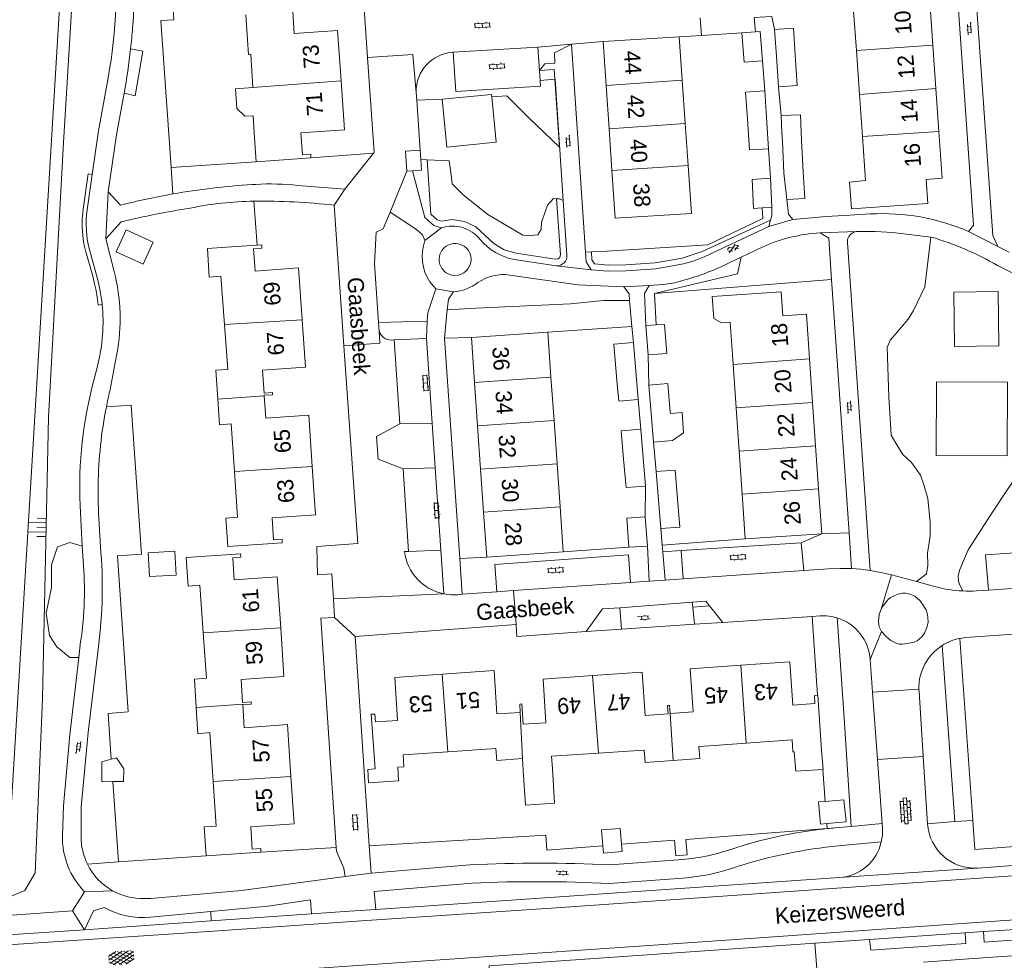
# Model space of a CAD drawing. Extents: x 99476 to 102828, y 406437 to 407931.
# Tile 20 of 162: x 99615 to 99737, y 406785 to 406902. Entities that reach past the tile are written whole.
import ezdxf

# ---------------------------------------------------------------- set-up
doc = ezdxf.new("R2010")
doc.units = 0
doc.header["$MEASUREMENT"] = 0
doc.linetypes.add('DGN Style 2', pattern=[60.553652, 36.332191, -24.221461])
for name, color, linetype, lineweight in [('BG_bijgebouw', 253, 'Continuous', 0), ('BG_dakoverstek', 253, 'Continuous', 13), ('BG_dakoverstek bijgebouw', 253, 'Continuous', 0), ('BG_gesloten verharding', 253, 'Continuous', 0), ('BG_heg haag', 253, 'Continuous', 0), ('BG_hek', 253, 'Continuous', 0), ('BG_hoofdgebouw', 253, 'Continuous', 13), ('BG_huisnummer', 253, 'Continuous', 0), ('BG_insteek sloot', 253, 'Continuous', 0), ('BG_kant onverhard', 253, 'DGN Style 2', 0), ('BG_kant sloot', 253, 'Continuous', 0), ('BG_kant verharding', 253, 'Continuous', 0), ('BG_open verharding', 253, 'Continuous', 0), ('BG_schutting', 253, 'Continuous', 0), ('BG_straatnaam', 253, 'Continuous', 0), ('BG_taludsymbool', 253, 'Continuous', 0), ('BG_tussenmuur', 253, 'Continuous', 0), ('BG_vlakafsluiter', 253, 'Continuous', 0)]:
    doc.layers.add(name, color=color, linetype=linetype, lineweight=lineweight)
doc.styles.add('Style-WORKING', font='WORKING.shx')

# ---------------------------------------------------------------- blocks, each defined once
blk = doc.blocks.new('S02OV2')
at = {"layer": 'BG_open verharding', "linetype": 'Continuous', "lineweight": 0}
for p, q in [((0.052866, 0.482148), (0.183301, 0.482148)), ((0.183301, -1.01785), (0.183301, 0.982147)), ((0.183301, 0.895191), (0.705039, 0.895191)), ((0.705039, -1.01785), (0.705039, 0.982147)), ((0.705039, 0.43867), (0.835473, 0.43867)), ((0.052866, -0.517416), (0.183301, -0.517416)), ((0.183301, -0.017851), (0.705039, -0.017851)), ((0.183301, -0.930894), (0.705039, -0.930894)), ((0.705039, -0.473938), (0.835473, -0.473938))]:
    blk.add_line(p, q, dxfattribs=at)
blk = doc.blocks.new('S02OV6')
at = {"layer": 'BG_open verharding', "linetype": 'Continuous', "lineweight": 0}
for p, q in [((0, 0.20784), (1.371449, 0.20784)), ((0.085505, 0.20784), (0.085505, 0.268177)), ((0.485, -0.192), (0.486, 0.207)), ((0.885505, 0.20784), (0.885505, 0.31106)), ((1.285, -0.193), (1.285, 0.207)), ((0.268333, -0.19216), (1.549656, -0.19216)), ((0.885505, -0.32925), (0.885505, -0.19216))]:
    blk.add_line(p, q, dxfattribs=at)
blk = doc.blocks.new('S04')
at = {"layer": 'BG_taludsymbool', "linetype": 'Continuous', "lineweight": 0}
for p, q in [((-0.5, 0), (-0.5, -0.5)), ((-0.25, 0), (-0.25, -1)), ((0, 0), (0, -0.5)), ((0.25, 0), (0.25, -1)), ((0.5, 0), (0.5, -0.5))]:
    blk.add_line(p, q, dxfattribs=at)
blk = doc.blocks.new('S01GV4')
at = {"layer": 'BG_gesloten verharding', "linetype": 'Continuous', "lineweight": 0}
for p, q in [((0, 0.278304), (0.9421, 0.823239)), ((0, -0.181671), (1.741927, 0.823239)), ((0, 0.098949), (1.593645, -0.823239)), ((0.117, -0.579), (1.53, 0.238)), ((0.163, 0.466), (2.296, -0.767)), ((0.531, -0.801), (3.134, 0.701)), ((0.567, 0.694), (2.709, -0.545)), ((1.118159, 0.823239), (3.097745, -0.32208)), ((1.293565, -0.823239), (3.161206, 0.256049)), ((1.529745, 0.23842), (2.542019, 0.823239)), ((1.91699, 0.823239), (3.161206, 0.104286)), ((2.715943, 0.823239), (3.161206, 0.565645)), ((0, -0.363991), (0.793486, -0.823239)), ((2.092105, -0.823239), (3.161206, -0.205903))]:
    blk.add_line(p, q, dxfattribs=at)
blk = doc.blocks.new('S02OV4')
at = {"layer": 'BG_open verharding', "linetype": 'Continuous', "lineweight": 0}
for p, q in [((0, -0.200092), (0, 0.200092)), ((0, 0.2), (3.201, 0.2)), ((0.214, 0.6), (2.9, 0.6)), ((0.4, 0.199), (0.4, 0.6)), ((0.8, 0.6), (0.8, 0.7)), ((0.8, -0.2), (0.8, 0.2)), ((1.2, 0.2), (1.2, 0.6)), ((1.6, 0.6), (1.6, 0.7)), ((1.6, -0.2), (1.6, 0.2)), ((2, 0.199), (2, 0.6)), ((2.4, 0.6), (2.4, 0.7)), ((2.4, -0.2), (2.4, 0.2)), ((2.8, 0.2), (2.8, 0.6)), ((3.2, -0.199908), (3.2, 0.200092)), ((0, -0.2), (3.2, -0.199)), ((0.31, -0.6), (2.9, -0.6)), ((0.4, -0.6), (0.399, -0.2)), ((0.8, -0.7), (0.8, -0.6)), ((1.2, -0.6), (1.2, -0.2)), ((1.6, -0.7), (1.6, -0.6)), ((2, -0.6), (1.999, -0.2)), ((2.4, -0.7), (2.4, -0.6)), ((2.8, -0.6), (2.8, -0.2))]:
    blk.add_line(p, q, dxfattribs=at)
blk = doc.blocks.new('S01GV2')
at = {"layer": 'BG_gesloten verharding', "linetype": 'Continuous', "lineweight": 0}
for p, q in [((-0.011625, -0.500414), (0.648313, 0.582897)), ((0.006945, 0.298967), (0.268018, 0.727007)), ((0.618374, -0.705844), (0.009489, 0.408468)), ((0.63697, 0.094645), (0.291267, 0.726467)), ((0.172792, -0.724773), (-0.009122, -0.392669)), ((0.31767, -0.728139), (0.629741, -0.216538))]:
    blk.add_line(p, q, dxfattribs=at)

msp = doc.modelspace()

# ---------------------------------------------------------------- linework, layer by layer
at = {"layer": 'BG_bijgebouw', "linetype": 'Continuous', "lineweight": 0}
for p, q in [((99709.049, 406896.971), (99708.83, 406900.3)), ((99704.74, 406899.9), (99706.454, 406900.012)), ((99709.3, 406893.16), (99709.049, 406896.971)), ((99707.815, 406889.35), (99707.608, 406892.664)), ((99708.059, 406885.458), (99707.815, 406889.35)), ((99709.658, 406889.583), (99709.75, 406887.49)), ((99709.75, 406887.49), (99709.8, 406886.353)), ((99712.198, 406886.51), (99712.15, 406887.59)), ((99709.8, 406886.353), (99709.97, 406882.49)), ((99712.37, 406882.6), (99712.198, 406886.51)), ((99708.32, 406881.82), (99708.49, 406878.21)), ((99708.49, 406878.21), (99707.293, 406878.126)), ((99692.8, 406863.48), (99694.1, 406863.563)), ((99693.09, 406859.85), (99692.8, 406863.48)), ((99691.581, 406857.808), (99691.28, 406861.37)), ((99689.148, 406857.637), (99689.27, 406856.19)), ((99691.878, 406854.285), (99691.581, 406857.808)), ((99693.201, 406856.07), (99695.57, 406856.265)), ((99693.201, 406856.07), (99693.493, 406852.53)), ((99695.864, 406852.695), (99695.57, 406856.265)), ((99693.493, 406852.53), (99693.784, 406848.994)), ((99695.875, 406852.557), (99695.864, 406852.695)), ((99689.758, 406850.412), (99692.187, 406850.618)), ((99690.057, 406846.879), (99689.758, 406850.412)), ((99692.187, 406850.618), (99692.489, 406847.047)), ((99693.784, 406848.994), (99696.152, 406849.189)), ((99692.489, 406847.047), (99692.787, 406843.533)), ((99694.087, 406845.316), (99696.455, 406845.51)), ((99694.087, 406845.316), (99694.378, 406841.776)), ((99696.749, 406841.941), (99696.455, 406845.51)), ((99694.378, 406841.776), (99694.67, 406838.23)), ((99693.01, 406836.06), (99692.75, 406839.68)), ((99690.7, 406835.92), (99693.01, 406836.06)), ((99715.122, 406804.32), (99717.422, 406804.498)), ((99687.483, 406798.805), (99687.317, 406800.772))]:
    msp.add_line(p, q, dxfattribs=at)
at = {"layer": 'BG_bijgebouw', "linetype": 'Continuous', "lineweight": 0, "flags": 128}
for points in [[(99706.454, 406900.012), (99707.04, 406900.05), (99707.33, 406896.4)], [(99708.83, 406900.3), (99711.18, 406900.47), (99711.395, 406897.137)], [(99707.33, 406896.4), (99705.03, 406896.25), (99704.74, 406899.9)], [(99711.395, 406897.137), (99711.64, 406893.33), (99709.3, 406893.16)], [(99707.608, 406892.664), (99705.2, 406892.484), (99705.445, 406889.178)], [(99705.445, 406889.178), (99705.731, 406885.328), (99708.059, 406885.458)], [(99712.15, 406887.59), (99712.057, 406889.693), (99709.658, 406889.583)], [(99707.293, 406878.126), (99706.2, 406878.05), (99706.03, 406881.66), (99708.32, 406881.82)], [(99694.1, 406863.563), (99695.16, 406863.63), (99695.45, 406860), (99693.09, 406859.85)], [(99691.28, 406861.37), (99688.85, 406861.17), (99689.148, 406857.637)], [(99691.878, 406854.285), (99689.448, 406854.085), (99689.27, 406856.19)], [(99692.787, 406843.533), (99690.358, 406843.328), (99690.057, 406846.879)], [(99694.67, 406838.23), (99697.04, 406838.42), (99696.749, 406841.941)], [(99692.75, 406839.68), (99690.44, 406839.54), (99690.7, 406835.92)], [(99715.317, 406801.576), (99714.541, 406801.505), (99714.31, 406804.257), (99715.122, 406804.32)], [(99717.422, 406804.498), (99717.734, 406801.796), (99715.317, 406801.576)], [(99687.317, 406800.772), (99689.638, 406800.946), (99689.796, 406798.983)], [(99689.796, 406798.983), (99689.868, 406798.08), (99687.56, 406797.898), (99687.483, 406798.805)]]:
    msp.add_lwpolyline(points, dxfattribs=at)
at = {"layer": 'BG_dakoverstek', "linetype": 'Continuous', "lineweight": 13}
msp.add_line((99638.29, 406873.08), (99640.683, 406873.235), dxfattribs=at)
at = {"layer": 'BG_dakoverstek', "linetype": 'Continuous', "lineweight": 13, "flags": 128}
for points in [[(99643.302, 406899.014), (99643.426, 406897.206), (99643.676, 406897.223), (99643.96, 406893.087)], [(99643.96, 406893.087), (99641.789, 406892.938), (99641.957, 406890.493), (99642.96, 406889.504), (99643.975, 406889.574), (99644.121, 406887.454)], [(99677.58, 406808.15), (99677.841, 406803.85), (99681.472, 406804.079), (99681.2, 406808.37)]]:
    msp.add_lwpolyline(points, dxfattribs=at)
at = {"layer": 'BG_dakoverstek bijgebouw', "linetype": 'Continuous', "lineweight": 0}
msp.add_line((99710.345, 406879.161), (99709.97, 406882.49), dxfattribs=at)
at = {"layer": 'BG_dakoverstek bijgebouw', "linetype": 'Continuous', "lineweight": 0, "flags": 128}
for points in [[(99712.37, 406882.6), (99712.582, 406879.298), (99710.345, 406879.161)], [(99626.963, 406872.65), (99628.208, 406875.378), (99631.549, 406873.855), (99630.304, 406871.127), (99626.963, 406872.65)], [(99696.152, 406849.189), (99697.522, 406850.131), (99697.338, 406852.674), (99695.875, 406852.557)], [(99630.925, 406835.243), (99631.093, 406832.278), (99634.401, 406832.466), (99634.232, 406835.431), (99630.925, 406835.243)], [(99626.531, 406806.78), (99625.175, 406806.763), (99625.177, 406809.219), (99626.337, 406809.562)], [(99626.337, 406809.562), (99626.977, 406809.751), (99627.891, 406808.363)], [(99627.891, 406808.363), (99627.858, 406806.796), (99626.531, 406806.78)]]:
    msp.add_lwpolyline(points, dxfattribs=at)
at = {"layer": 'BG_heg haag', "linetype": 'Continuous', "lineweight": 0}
for p, q in [((99625.95, 406880.11), (99627.469, 406878.442)), ((99644.085, 406878.94), (99644.484, 406873.483)), ((99627.59, 406876.38), (99625.65, 406874.28)), ((99625.65, 406874.28), (99626.707, 406870.189)), ((99627.036, 406859.952), (99626.15, 406855.31)), ((99731.88, 406824.588), (99733.477, 406801.933)), ((99658.65, 406795.38), (99670.93, 406796.41)), ((99732.978, 406784.727), (99727.355, 406784.318))]:
    msp.add_line(p, q, dxfattribs=at)
at = {"layer": 'BG_heg haag', "linetype": 'Continuous', "lineweight": 0, "flags": 128}
for points in [[(99627.931, 406892.383), (99626.97, 406887.18), (99625.95, 406880.11)], [(99718.171, 406877.204), (99715.24, 406877.025), (99711.12, 406876.68)], [(99625, 406836), (99624.75, 406840.175), (99624.696, 406841.938), (99624.698, 406843.702)], [(99624.75, 406823.583), (99623.46, 406812.9), (99622.61, 406803.64), (99622.59, 406799.924)], [(99733.477, 406801.933), (99733.73, 406798.35), (99748.657, 406799.464)], [(99630.402, 406792.224), (99631.26, 406792.24), (99642.52, 406793.23), (99655.41, 406794.96)]]:
    msp.add_lwpolyline(points, dxfattribs=at)
at = {"layer": 'BG_heg haag', "linetype": 'Continuous', "lineweight": 0, "extrusion": (0, 0, -1)}
for centre, radius, start, end in [((-99554.076736, 406906.115369), 75.122774, 175.328939, 184.249337), ((-99649.094841, 406794.006717), 87.160386, 80.022962, 86.559385), ((-99649.084719, 406794.031955), 87.133776, 75.636365, 80.026642), ((-99604.031537, 406864.336462), 23.418558, 165.527797, 190.790689), ((-99567.164698, 406830.953421), 58.055061, 175.01313, 187.293709), ((-99679.847033, 406623.754861), 172.885252, 87.0435, 92.825072)]:
    msp.add_arc(centre, radius, start, end, dxfattribs=at)
at = {"layer": 'BG_heg haag', "linetype": 'Continuous', "lineweight": 0}
for centre, radius, start, end in [((99652.874325, 406771.443674), 107.939472, 98.915564, 103.547146), ((99644.496949, 406838.109588), 40.83249, 90.578053, 101.801242), ((99630.247391, 406799.888446), 7.657474, 179.733974, 206.171874), ((99630.251926, 406799.88412), 7.659637, 206.12787, 240.644801), ((99630.257359, 406799.890482), 7.667846, 240.632717, 271.080851)]:
    msp.add_arc(centre, radius, start, end, dxfattribs=at)
at = {"layer": 'BG_hek', "linetype": 'Continuous', "lineweight": 0}
for p, q in [((99694.1, 406863.563), (99693.898, 406867.479)), ((99671.72, 406865.646), (99668.129, 406865.442)), ((99717.488, 406814.681), (99716.649, 406826.642))]:
    msp.add_line(p, q, dxfattribs=at)
at = {"layer": 'BG_hek', "linetype": 'Continuous', "lineweight": 0, "flags": 128}
msp.add_lwpolyline([(99693.898, 406867.479), (99704.21, 406869.926), (99704.685, 406871.987)], dxfattribs=at)
at = {"layer": 'BG_hoofdgebouw', "linetype": 'Continuous', "lineweight": 13}
for p, q in [((99719.008, 406897.677), (99718.66, 406902.59)), ((99643.089, 406902.117), (99643.302, 406899.014)), ((99696.98, 406899.39), (99687.5, 406898.79)), ((99697.347, 406894.014), (99696.98, 406899.39)), ((99687.5, 406898.79), (99687.874, 406893.35)), ((99719.393, 406892.232), (99719.008, 406897.677)), ((99728.502, 406898.35), (99728.884, 406892.942)), ((99697.716, 406888.616), (99697.347, 406894.014)), ((99687.874, 406893.35), (99688.247, 406887.928)), ((99728.884, 406892.942), (99729.259, 406887.624)), ((99719.764, 406887.004), (99719.393, 406892.232)), ((99688.247, 406887.928), (99688.602, 406882.758)), ((99698.073, 406883.392), (99697.716, 406888.616)), ((99644.121, 406887.454), (99644.38, 406883.852)), ((99720.153, 406881.503), (99719.764, 406887.004)), ((99644.38, 406883.852), (99651.176, 406884.318)), ((99644.484, 406873.483), (99640.683, 406873.235)), ((99712.78, 406864.9), (99709.848, 406864.697)), ((99712.78, 406864.9), (99713.172, 406859.327)), ((99703.62, 406859.25), (99703.293, 406863.912)), ((99680.63, 406862.65), (99671.132, 406861.98)), ((99681.023, 406857.064), (99680.63, 406862.65)), ((99671.132, 406861.98), (99671.52, 406856.4)), ((99703.662, 406858.66), (99703.62, 406859.25)), ((99704.045, 406853.268), (99703.662, 406858.66)), ((99713.172, 406859.327), (99713.551, 406853.936)), ((99671.52, 406856.4), (99671.897, 406851.019)), ((99681.401, 406851.685), (99681.023, 406857.064)), ((99713.551, 406853.936), (99713.93, 406848.544)), ((99704.428, 406847.875), (99704.045, 406853.268)), ((99681.78, 406846.305), (99681.401, 406851.685)), ((99671.897, 406851.019), (99672.273, 406845.64)), ((99704.81, 406842.503), (99704.428, 406847.875)), ((99713.93, 406848.544), (99714.308, 406843.172)), ((99682.158, 406840.925), (99681.78, 406846.305)), ((99672.273, 406845.64), (99672.65, 406840.26)), ((99704.85, 406841.94), (99704.81, 406842.503)), ((99714.308, 406843.172), (99714.7, 406837.59)), ((99705.19, 406836.95), (99704.85, 406841.94)), ((99672.65, 406840.26), (99673.04, 406834.68)), ((99682.55, 406835.35), (99682.158, 406840.925)), ((99714.7, 406837.59), (99705.19, 406836.95)), ((99673.04, 406834.68), (99682.55, 406835.35)), ((99705.303, 406811.556), (99701.311, 406811.273)), ((99677.58, 406808.15), (99677.48, 406809.65)), ((99690.626, 406810.546), (99686.941, 406810.315)), ((99696.224, 406809.422), (99692.72, 406809.17)), ((99699.53, 406809.66), (99696.224, 406809.422)), ((99638.16, 406797.55), (99644.95, 406798.01))]:
    msp.add_line(p, q, dxfattribs=at)
at = {"layer": 'BG_hoofdgebouw', "linetype": 'Continuous', "lineweight": 13, "flags": 128}
for points in [[(99725.74, 406903.64), (99728.12, 406903.77), (99728.502, 406898.35)], [(99654.919, 406893.924), (99654.491, 406900.17), (99649.103, 406899.8), (99648.917, 406902.515)], [(99651.176, 406884.318), (99651.144, 406884.786), (99650.119, 406884.716), (99649.932, 406887.434), (99655.339, 406887.805), (99654.919, 406893.924)], [(99729.259, 406887.624), (99729.67, 406881.8), (99727.686, 406881.66)], [(99688.602, 406882.758), (99689.01, 406876.83), (99698.48, 406877.43), (99698.073, 406883.392)], [(99720.153, 406881.503), (99718.157, 406881.3), (99718.399, 406878.008), (99727.887, 406878.674), (99727.686, 406881.66)], [(99650.07, 406864.199), (99649.62, 406870.67), (99644.25, 406870.26), (99644.03, 406873.02), (99645.07, 406873.09), (99645.05, 406873.52), (99644.484, 406873.483)], [(99638.29, 406873.08), (99638.52, 406869.49), (99639.98, 406869.63), (99640.42, 406863.624)], [(99701.073, 406867.107), (99709.642, 406867.694), (99709.848, 406864.697)], [(99701.073, 406867.107), (99701.262, 406864.343), (99702.229, 406863.838), (99703.293, 406863.912)], [(99640.42, 406863.624), (99640.83, 406858.03), (99639.33, 406857.93), (99639.579, 406854.331)], [(99645.356, 406854.729), (99645.35, 406854.82), (99646.39, 406854.89), (99646.37, 406855.15), (99645.34, 406855.08), (99645.14, 406857.92), (99650.48, 406858.29), (99650.07, 406864.199)], [(99651.332, 406845.966), (99650.89, 406852.34), (99645.55, 406851.97), (99645.356, 406854.729)], [(99639.579, 406854.331), (99639.8, 406851.15), (99641.26, 406851.28), (99641.665, 406845.332)], [(99641.665, 406845.332), (99642.05, 406839.67), (99640.58, 406839.55), (99640.83, 406836), (99647.61, 406836.45), (99647.58, 406836.89), (99646.51, 406836.82), (99646.34, 406839.59), (99651.75, 406839.93), (99651.332, 406845.966)], [(99647.414, 406825.895), (99646.99, 406832.22), (99641.63, 406831.86), (99641.44, 406834.61), (99642.47, 406834.68), (99642.43, 406835.11), (99635.64, 406834.64), (99635.89, 406831.08), (99637.37, 406831.21), (99637.784, 406825.29)], [(99642.71, 406816.36), (99643.73, 406816.42), (99643.72, 406816.68), (99642.68, 406816.62), (99642.5, 406819.49), (99647.82, 406819.83), (99647.414, 406825.895)], [(99636.898, 406816.002), (99636.68, 406819.53), (99638.18, 406819.62), (99637.784, 406825.29)], [(99714.188, 406817.539), (99713.78, 406817.5), (99713.85, 406816.48), (99711.12, 406816.29), (99710.71, 406821.66), (99704.619, 406821.241)], [(99677.2, 406815.37), (99674.28, 406815.19), (99673.94, 406820.61), (99667.481, 406820.145)], [(99704.619, 406821.241), (99698.34, 406820.81), (99698.71, 406815.44), (99695.84, 406815.24)], [(99667.481, 406820.145), (99661.59, 406819.72), (99661.95, 406814.37), (99659.19, 406814.2), (99659.11, 406815.17), (99658.68, 406815.16), (99659.14, 406808.36)], [(99686.176, 406819.953), (99680.05, 406819.52), (99680.4, 406814.1), (99677.57, 406813.93), (99677.41, 406816.44), (99677.14, 406816.42), (99677.2, 406815.37)], [(99695.84, 406815.24), (99695.77, 406816.26), (99695.51, 406816.25), (99695.58, 406815.21), (99692.72, 406815.01), (99692.35, 406820.39), (99686.176, 406819.953)], [(99714.66, 406810.7), (99714.2, 406817.54), (99714.188, 406817.539)], [(99636.898, 406816.002), (99637.1, 406812.72), (99638.61, 406812.88), (99639.023, 406806.806)], [(99648.69, 406807.392), (99648.26, 406813.86), (99642.88, 406813.47), (99642.71, 406816.36)], [(99711.277, 406810.471), (99711.12, 406810.46), (99711.02, 406811.96), (99705.303, 406811.556)], [(99677.48, 406809.65), (99674.27, 406809.4), (99674.16, 406810.9), (99668.189, 406810.496)], [(99692.72, 406809.17), (99692.61, 406810.67), (99690.626, 406810.546)], [(99701.311, 406811.273), (99699.43, 406811.14), (99699.53, 406809.66)], [(99714.66, 406810.7), (99714.853, 406808.291), (99714.842, 406808.29)], [(99668.189, 406810.496), (99662.64, 406810.12), (99662.74, 406808.61), (99661.975, 406808.557)], [(99686.941, 406810.315), (99681.1, 406809.95), (99681.2, 406808.37)], [(99714.842, 406808.29), (99711.489, 406808.067), (99711.277, 406810.471)], [(99661.975, 406808.557), (99662.078, 406806.874), (99658.335, 406806.634), (99658.247, 406808.298), (99659.14, 406808.36)], [(99644.95, 406798.01), (99644.92, 406798.44), (99643.87, 406798.37), (99643.68, 406801.14), (99649.08, 406801.52), (99648.69, 406807.392)], [(99639.023, 406806.806), (99639.4, 406801.25), (99637.91, 406801.14), (99638.16, 406797.55)]]:
    msp.add_lwpolyline(points, dxfattribs=at)
at = {"layer": 'BG_insteek sloot', "linetype": 'Continuous', "lineweight": 0, "flags": 128}
msp.add_lwpolyline([(99612.191, 406792.144), (99613.092, 406792.201), (99615.6, 406793.219), (99616.855, 406795.453), (99617.79, 406817.086), (99618.522, 406852.087), (99620.393, 406886.239), (99622.138, 406914.93), (99622.872, 406925.932)], dxfattribs=at)
at = {"layer": 'BG_kant onverhard', "linetype": 'DGN Style 2', "lineweight": 0}
for p, q in [((99667.477, 406891.629), (99673.618, 406892.232)), ((99673.618, 406892.232), (99673.647, 406891.94))]:
    msp.add_line(p, q, dxfattribs=at)
at = {"layer": 'BG_kant onverhard', "linetype": 'DGN Style 2', "lineweight": 0, "flags": 128}
for points in [[(99673.647, 406891.94), (99674.203, 406886.273), (99668.062, 406885.67), (99667.477, 406891.629)], [(99736.733, 406860.98), (99731.203, 406860.898), (99731.103, 406867.618), (99736.633, 406867.7), (99736.733, 406860.98)], [(99737.804, 406856.448), (99728.981, 406856.483), (99728.945, 406847.334), (99737.768, 406847.299), (99737.804, 406856.448)]]:
    msp.add_lwpolyline(points, dxfattribs=at)
at = {"layer": 'BG_kant sloot', "linetype": 'Continuous', "lineweight": 0, "flags": 128}
msp.add_lwpolyline([(99623.601, 406964.154), (99613.56, 406797.95), (99612.94, 406796.011)], dxfattribs=at)
at = {"layer": 'BG_kant verharding', "linetype": 'Continuous', "lineweight": 0}
for p, q in [((99699.76, 406899.56), (99699.59, 406901.76)), ((99679.37, 406898.1), (99668.85, 406897.47)), ((99679.37, 406898.1), (99683.569, 406898.456)), ((99679.67, 406893.961), (99679.37, 406898.1)), ((99683.569, 406898.456), (99687.5, 406898.79)), ((99685.299, 406872.612), (99683.569, 406898.456)), ((99681.514, 406894.109), (99679.67, 406893.961)), ((99664.32, 406891.49), (99664.25, 406892.503)), ((99664.746, 406885.285), (99664.32, 406891.49)), ((99658.946, 406884.936), (99655.4, 406880.45)), ((99664.825, 406884.13), (99664.746, 406885.285)), ((99664.917, 406882.791), (99664.825, 406884.13)), ((99623.345, 406877.886), (99623.982, 406882.278)), ((99663.79, 406882.713), (99664.917, 406882.791)), ((99665.32, 406876.93), (99663.79, 406882.713)), ((99643.864, 406881.01), (99644.299, 406881.039)), ((99655.4, 406880.45), (99649.56, 406880.91)), ((99655.4, 406880.45), (99654.065, 406878.45)), ((99655.28, 406860.982), (99654.065, 406878.45)), ((99683.011, 406872.25), (99682.552, 406879.024)), ((99664.3, 406875.43), (99661.01, 406877.562)), ((99720.73, 406877.36), (99718.171, 406877.204)), ((99665.349, 406874.049), (99667.4, 406875.64)), ((99708.13, 406875.82), (99711.12, 406876.68)), ((99708.32, 406876.57), (99708.13, 406875.82)), ((99714.48, 406875), (99719.03, 406875.171)), ((99719.03, 406875.171), (99719.167, 406875.176)), ((99732.944, 406875.193), (99736.58, 406873.3)), ((99704.685, 406871.987), (99707.294, 406873.222)), ((99717.888, 406873.829), (99720.714, 406833.032)), ((99737.984, 406872.628), (99736.58, 406873.3)), ((99624.514, 406869.753), (99623.673, 406872.765)), ((99703.338, 406871.349), (99704.685, 406871.987)), ((99676.499, 406871.69), (99681.666, 406870.907)), ((99681.666, 406870.907), (99686.02, 406870.43)), ((99745.13, 406866.65), (99736.55, 406870.94)), ((99666.69, 406868.03), (99665.95, 406868.92)), ((99690.09, 406868.28), (99693.22, 406868.48)), ((99690.731, 406867.414), (99690.09, 406868.28)), ((99715.914, 406869.22), (99718.091, 406837.705)), ((99666.69, 406868.03), (99668.92, 406867.66)), ((99668.129, 406865.442), (99667.78, 406861.91)), ((99665.643, 406864.039), (99659.577, 406863.855)), ((99659.577, 406863.855), (99659.65, 406862.78)), ((99665.538, 406861.877), (99665.643, 406864.039)), ((99661.509, 406861.72), (99665.538, 406861.877)), ((99661.509, 406861.72), (99662.23, 406851.26)), ((99667.78, 406861.91), (99669.681, 406834.533)), ((99623.941, 406855.731), (99624.661, 406858.6)), ((99662.23, 406851.26), (99666.258, 406851.359)), ((99666.637, 406845.812), (99666.258, 406851.359)), ((99662.62, 406845.67), (99666.637, 406845.812)), ((99662.62, 406845.67), (99663.31, 406835.4)), ((99622.732, 406836.052), (99622.51, 406840.179)), ((99694.67, 406838.23), (99694.85, 406836.173)), ((99718.091, 406837.705), (99718.398, 406833.264)), ((99712.123, 406836.479), (99697.212, 406835.513)), ((99712.452, 406833.024), (99712.123, 406836.479)), ((99622.83, 406834.24), (99622.732, 406836.052)), ((99663.31, 406835.4), (99662.79, 406835.39)), ((99663.31, 406835.4), (99667.339, 406835.554)), ((99667.711, 406830.122), (99667.339, 406835.554)), ((99693.01, 406836.06), (99693.229, 406831.696)), ((99694.85, 406836.173), (99694.924, 406835.331)), ((99694.924, 406835.331), (99695.231, 406831.834)), ((99697.212, 406835.513), (99697.467, 406831.988)), ((99669.681, 406834.533), (99669.989, 406830.09)), ((99697.467, 406831.988), (99712.452, 406833.024)), ((99676.367, 406830.531), (99690.899, 406831.535)), ((99690.899, 406831.535), (99693.229, 406831.696)), ((99695.231, 406831.834), (99697.467, 406831.988)), ((99726.459, 406831.649), (99723.351, 406832.483)), ((99728.873, 406831.001), (99726.459, 406831.649)), ((99669.989, 406830.09), (99674.304, 406830.388)), ((99674.304, 406830.388), (99676.367, 406830.531)), ((99733.958, 406830.497), (99735.416, 406830.591)), ((99735.416, 406830.591), (99742.7, 406831.063)), ((99654.1, 406827.19), (99653.968, 406829.5)), ((99698.594, 406829.083), (99689.587, 406828.404)), ((99698.658, 406828.486), (99698.594, 406829.083)), ((99689.587, 406828.404), (99689.783, 406825.718)), ((99700.737, 406828.643), (99698.658, 406828.486)), ((99698.658, 406828.486), (99698.886, 406826.363)), ((99702.4, 406826.58), (99700.737, 406828.643)), ((99702.4, 406826.58), (99698.886, 406826.363)), ((99713.497, 406827.313), (99702.4, 406826.58)), ((99714.489, 406827.378), (99713.497, 406827.313)), ((99676.68, 406826.3), (99656.67, 406824.84)), ((99685.4, 406825.43), (99689.783, 406825.718)), ((99689.783, 406825.718), (99698.886, 406826.363)), ((99622.3, 406822.207), (99622.531, 406824.206)), ((99656.67, 406824.84), (99658.42, 406798.806)), ((99731.25, 406801.81), (99729.654, 406823.695)), ((99721.014, 406817.915), (99720.723, 406821.947)), ((99726.791, 406818.001), (99726.779, 406818.292)), ((99727.322, 406809.881), (99726.791, 406818.001)), ((99721.619, 406809.509), (99721.014, 406817.915)), ((99722.193, 406801.551), (99721.619, 406809.509)), ((99727.868, 406801.527), (99727.322, 406809.881)), ((99716.358, 406801.03), (99718.35, 406801.208)), ((99718.35, 406801.208), (99722.193, 406801.551)), ((99727.868, 406801.527), (99731.25, 406801.81)), ((99658.42, 406798.806), (99658.65, 406795.38)), ((99722.104, 406799.284), (99716.78, 406798.78)), ((99759.652, 406797.86), (99734.07, 406796.028)), ((99734.07, 406796.028), (99716.92, 406794.856)), ((99655.41, 406794.96), (99658.65, 406795.38)), ((99659.23, 406790.88), (99716.92, 406794.856)), ((99697.441, 406794.79), (99688.29, 406794.12)), ((99621.52, 406790.69), (99623.017, 406793.074)), ((99651.123, 406792.071), (99651.227, 406790.32)), ((99611.783, 406790.034), (99621.52, 406790.69)), ((99638.741, 406790.641), (99631.2, 406789.93)), ((99638.78, 406789.456), (99651.227, 406790.32)), ((99651.227, 406790.32), (99655.98, 406790.65)), ((99659.23, 406790.88), (99655.98, 406790.65)), ((99622.99, 406788.36), (99638.78, 406789.456)), ((99734.81, 406788.13), (99752.347, 406789.315)), ((99622.99, 406788.36), (99608.184, 406787.347)), ((99732.513, 406787.971), (99720.654, 406787.148)), ((99734.81, 406788.13), (99732.513, 406787.971)), ((99713.855, 406786.676), (99673.333, 406783.864)), ((99720.654, 406787.148), (99713.855, 406786.676))]:
    msp.add_line(p, q, dxfattribs=at)
at = {"layer": 'BG_kant verharding', "linetype": 'Continuous', "lineweight": 0, "flags": 128}
for points in [[(99657.86, 406960.15), (99658.16, 406956.05), (99660.18, 406956.18), (99660.3, 406953.31), (99658.34, 406953.24), (99660.06, 406928.11), (99656.65, 406920.02), (99658.22, 406896.834)], [(99727.6, 406927.12), (99729.21, 406903.77), (99731.6, 406903.95), (99733.58, 406875.97), (99732.944, 406875.193)], [(99736.58, 406873.3), (99735.96, 406874.67), (99733.74, 406906.38), (99731.31, 406906.17), (99729.83, 406927.28)], [(99658.22, 406896.834), (99659.02, 406885.03), (99658.946, 406884.936)], [(99668.85, 406897.47), (99669.173, 406892.569), (99679.708, 406893.267), (99679.67, 406893.961)], [(99623.982, 406882.278), (99624.77, 406887.71), (99625.952, 406894.271)], [(99682.552, 406879.024), (99681.53, 406894.11), (99681.514, 406894.109)], [(99708.49, 406878.21), (99708.47, 406877.16), (99708.32, 406876.57)], [(99711.12, 406876.68), (99710.55, 406877.34), (99710.345, 406879.161)], [(99661.01, 406877.562), (99660.17, 406875.512), (99659.28, 406875.09)], [(99665.32, 406876.93), (99666.46, 406875.93), (99667.4, 406875.64)], [(99686.02, 406870.43), (99688.14, 406870.25), (99690.37, 406870.27), (99694.07, 406870.555), (99697.5, 406871.15), (99698.813, 406871.518), (99700.085, 406872.01), (99708.13, 406875.82)], [(99659.28, 406875.09), (99659.08, 406871.17), (99659.577, 406863.855)], [(99665.349, 406874.049), (99665.05, 406874.77), (99664.3, 406875.43)], [(99714.48, 406875), (99715.56, 406874.35), (99715.914, 406869.22)], [(99728.282, 406874.49), (99723.535, 406875.045), (99721.353, 406875.162), (99719.167, 406875.176)], [(99686.02, 406870.43), (99685.38, 406871.4), (99685.299, 406872.612)], [(99690.09, 406868.28), (99684.35, 406868.53), (99675.9, 406869.76)], [(99692.8, 406863.48), (99692.67, 406867.48), (99693.22, 406868.48)], [(99665.643, 406864.039), (99665.7, 406865.08), (99666.69, 406868.03)], [(99668.92, 406867.66), (99668.26, 406866.77), (99668.129, 406865.442)], [(99653.968, 406829.5), (99653.79, 406832.6), (99652, 406832.48), (99651.89, 406836), (99656.99, 406836.39), (99655.28, 406860.982)], [(99662.23, 406851.26), (99659.33, 406849.69), (99659.53, 406846.85), (99662.62, 406845.67)], [(99742.546, 406832.983), (99742.386, 406835.454), (99735.058, 406834.98), (99735.416, 406830.591)], [(99690.899, 406831.535), (99690.674, 406834.967), (99674.037, 406833.756), (99674.304, 406830.388)], [(99712.452, 406833.024), (99715.553, 406833.238), (99716.975, 406833.293), (99718.398, 406833.264)], [(99720.714, 406833.032), (99719.559, 406833.176), (99718.398, 406833.264)], [(99723.351, 406832.483), (99722.04, 406832.795), (99720.714, 406833.032)], [(99700.737, 406828.643), (99700.28, 406829.21), (99698.594, 406829.083)], [(99689.587, 406828.404), (99687.41, 406828.24), (99685.4, 406825.43)], [(99731.88, 406824.588), (99732.604, 406824.684), (99742.68, 406825.42), (99742.5, 406828), (99747.465, 406828.317)], [(99654.319, 406798.58), (99652.42, 406827.1), (99654.1, 406827.19)], [(99685.4, 406825.43), (99676.78, 406824.84), (99676.68, 406826.3)], [(99620.27, 406800.08), (99620.38, 406803.75), (99621.19, 406812.6), (99622.3, 406822.207)], [(99722.104, 406799.284), (99722.232, 406800.124), (99722.234, 406800.974), (99722.193, 406801.551)], [(99655.41, 406794.96), (99655.27, 406796.02), (99654.35, 406798.12), (99654.319, 406798.58)], [(99671.233, 406794.17), (99659.04, 406793.13), (99659.23, 406790.88)], [(99625.461, 406791.11), (99624.13, 406790.7), (99622.99, 406788.36)], [(99651.123, 406792.071), (99645.84, 406791.31), (99638.741, 406790.641)], [(99732.513, 406787.971), (99732.62, 406786.65), (99720.795, 406785.798), (99720.654, 406787.148)], [(99734.81, 406788.13), (99734.9, 406786.83), (99752.223, 406788.04)], [(99673.333, 406783.864), (99673.502, 406779.794), (99714.148, 406782.479), (99713.855, 406786.676)]]:
    msp.add_lwpolyline(points, dxfattribs=at)
at = {"layer": 'BG_kant verharding', "linetype": 'Continuous', "lineweight": 0}
for centre, radius, start, end in [((99563.222318, 406905.516121), 63.729631, 349.836924, 5.859283), ((99669.146164, 406892.582161), 4.896804, 93.467426, 180.926271), ((99645.16082, 406798.973532), 79.973705, 83.6075, 90.770776), ((99719.145927, 406873.915447), 1.260894, 95.275242, 183.931271), ((99718.255231, 406839.73437), 36.173055, 59.618396, 73.9075), ((99669.096424, 406871.703614), 1.984404, 78.766531, 258.800466), ((99669.096423, 406871.703614), 1.984404, 258.800469, 78.766528), ((99677.773141, 406878.787043), 7.21051, 219.495825, 259.822044), ((99681.752596, 406872.165277), 1.261253, 266.063056, 3.851683), ((99688.153771, 406901.985748), 34.193144, 286.436837, 296.364002), ((99603.570839, 406863.904763), 21.744375, 5.82339, 15.602035), ((99675.096619, 406864.328399), 5.490693, 81.586459, 125.092886), ((99693.010911, 406885.152084), 16.673395, 270.718522, 286.796221), ((99603.543941, 406863.89888), 21.771732, 345.913677, 5.831609), ((99661.148328, 406863.247596), 1.569597, 197.332029, 283.284478), ((99680.730058, 406842.472873), 56.069373, 166.764692, 168.786949), ((99679.642139, 406842.727159), 54.952787, 168.826441, 178.983542), ((99668.932778, 406836.195729), 6.195396, 187.472647, 258.626292), ((99581.089542, 406830.462356), 41.911054, 351.414971, 5.171362), ((99732.943906, 406846.180312), 15.715718, 254.987248, 267.381775), ((99732.947655, 406846.114362), 15.650009, 267.357034, 273.701519), ((99668.935223, 406836.172838), 6.17344, 258.562148, 279.828243), ((99714.872694, 406821.518434), 5.872115, 72.637792, 93.746476), ((99714.874172, 406821.526558), 5.863921, 4.111626, 72.627881), ((99733.057795, 406818.431186), 6.268458, 100.829811, 122.888344), ((99722.230725, 406739.838795), 59.192703, 95.283533, 107.631111), ((99716.528066, 406800.563387), 5.720828, 273.928417, 347.07728), ((99679.18862, 406598.712828), 195.619013, 87.333291, 92.330802)]:
    msp.add_arc(centre, radius, start, end, dxfattribs=at)
at = {"layer": 'BG_kant verharding', "linetype": 'Continuous', "lineweight": 0, "extrusion": (0, 0, -1)}
for centre, radius, start, end in [((-99553.046572, 406906.222081), 76.158019, 184.271972, 186.290866), ((-99553.759898, 406906.193262), 75.445846, 186.328472, 190.547387), ((-99646.156074, 406849.431912), 31.661598, 86.637453, 96.171775), ((-99635.605657, 406876.100291), 12.390015, 344.383819, 8.286605), ((-99668.755916, 406871.416234), 4.436069, 72.202297, 141.115289), ((-99715.446185, 406855.684508), 19.339641, 65.068957, 87.136381), ((-99670.825086, 406872.090959), 5.815621, 326.958351, 19.675127), ((-99668.305143, 406873.767691), 6.138561, 233.691338, 264.251439), ((-99673.107, 406843.365209), 50.697223, 356.396711, 14.117697), ((-99733.060242, 406818.416088), 6.282467, 358.868251, 57.167688), ((-99721.492005, 406743.376627), 57.880894, 75.269021, 83.920561), ((-99721.227108, 406746.433661), 54.813031, 83.857474, 84.903629), ((-99733.732422, 406801.894202), 5.875907, 266.706472, 356.417094), ((-99629.974674, 406799.843591), 9.707553, 315.784985, 1.395469), ((-99695.507006, 406820.712692), 25.994736, 250.224382, 265.733284), ((-99630.240528, 406799.809534), 9.926015, 264.452992, 298.784414)]:
    msp.add_arc(centre, radius, start, end, dxfattribs=at)
at = {"layer": 'BG_schutting', "linetype": 'Continuous', "lineweight": 0}
for p, q in [((99696.98, 406899.39), (99699.76, 406899.56)), ((99699.76, 406899.56), (99704.74, 406899.9)), ((99707.608, 406892.664), (99707.33, 406896.4)), ((99709.3, 406893.16), (99709.658, 406889.583)), ((99708.32, 406881.82), (99708.059, 406885.458)), ((99690.804, 406866.608), (99690.731, 406867.414)), ((99683.451, 406866.171), (99671.72, 406865.646)), ((99683.451, 406866.171), (99687.557, 406866.585)), ((99690.804, 406866.608), (99687.557, 406866.585)), ((99691.097, 406863.385), (99690.804, 406866.608)), ((99691.28, 406861.37), (99691.097, 406863.385)), ((99694.85, 406836.173), (99705.19, 406836.95)), ((99690.7, 406835.92), (99682.55, 406835.35)), ((99718.35, 406801.208), (99717.488, 406814.681)), ((99688.368, 406796.43), (99696.9, 406797.05)), ((99747.614, 406785.79), (99732.978, 406784.727))]:
    msp.add_line(p, q, dxfattribs=at)
at = {"layer": 'BG_schutting', "linetype": 'Continuous', "lineweight": 0, "flags": 128}
for points in [[(99706.309, 406901.791), (99708.5, 406901.9), (99708.83, 406900.3)], [(99687.289, 406872.703), (99700.514, 406873.541), (99707.386, 406876.795), (99707.293, 406878.126)], [(99703.619, 406798.43), (99705.19, 406798.915), (99706.774, 406799.355)]]:
    msp.add_lwpolyline(points, dxfattribs=at)
at = {"layer": 'BG_schutting', "linetype": 'Continuous', "lineweight": 0}
for centre, radius, start, end in [((99722.209853, 406850.196217), 27.204063, 66.760292, 93.118328), ((99695.132677, 406822.701685), 25.712495, 273.941277, 289.271608)]:
    msp.add_arc(centre, radius, start, end, dxfattribs=at)
at = {"layer": 'BG_tussenmuur', "linetype": 'Continuous', "lineweight": 0}
for p, q in [((99719.008, 406897.677), (99728.502, 406898.35)), ((99643.96, 406893.087), (99654.919, 406893.924)), ((99687.874, 406893.35), (99697.347, 406894.014)), ((99719.393, 406892.232), (99728.884, 406892.942)), ((99688.247, 406887.928), (99697.716, 406888.616)), ((99719.764, 406887.004), (99729.259, 406887.624)), ((99688.602, 406882.758), (99698.073, 406883.392)), ((99640.42, 406863.624), (99650.07, 406864.199)), ((99713.172, 406859.327), (99703.662, 406858.66)), ((99681.023, 406857.064), (99671.52, 406856.4)), ((99639.579, 406854.331), (99645.356, 406854.729)), ((99704.045, 406853.268), (99713.551, 406853.936)), ((99671.897, 406851.019), (99681.401, 406851.685)), ((99713.93, 406848.544), (99704.428, 406847.875)), ((99681.78, 406846.305), (99672.273, 406845.64)), ((99641.665, 406845.332), (99651.332, 406845.966)), ((99704.81, 406842.503), (99714.308, 406843.172)), ((99672.65, 406840.26), (99682.158, 406840.925)), ((99637.784, 406825.29), (99647.414, 406825.895)), ((99704.619, 406821.241), (99705.303, 406811.556)), ((99667.481, 406820.145), (99668.189, 406810.496)), ((99686.176, 406819.953), (99686.941, 406810.315)), ((99677.2, 406815.37), (99677.48, 406809.65)), ((99695.84, 406815.24), (99696.224, 406809.422)), ((99639.023, 406806.806), (99648.69, 406807.392))]:
    msp.add_line(p, q, dxfattribs=at)
at = {"layer": 'BG_tussenmuur', "linetype": 'Continuous', "lineweight": 0, "flags": 128}
msp.add_lwpolyline([(99636.898, 406816.002), (99642.708, 406816.388), (99642.71, 406816.36)], dxfattribs=at)
at = {"layer": 'BG_vlakafsluiter', "linetype": 'Continuous', "lineweight": 0}
for p, q in [((99706.309, 406901.791), (99706.454, 406900.012)), ((99667.477, 406891.629), (99664.32, 406891.49)), ((99658.946, 406884.936), (99651.176, 406884.318)), ((99665.63, 406884.091), (99664.825, 406884.13)), ((99644.38, 406883.852), (99633.77, 406883.125)), ((99633.77, 406883.125), (99633.994, 406879.849)), ((99661.01, 406877.562), (99663.101, 406882.666)), ((99663.101, 406882.666), (99663.79, 406882.713)), ((99625.95, 406880.11), (99625.65, 406874.28)), ((99686.048, 406872.646), (99685.299, 406872.612)), ((99687.289, 406872.703), (99686.048, 406872.646)), ((99693.898, 406867.479), (99715.914, 406869.22)), ((99624.71, 406866.018), (99624.587, 406867.009)), ((99624.71, 406866.018), (99625.203, 406866.111)), ((99680.63, 406862.65), (99691.097, 406863.385)), ((99666.258, 406851.359), (99665.538, 406861.877)), ((99667.78, 406861.91), (99671.132, 406861.98)), ((99693.201, 406856.07), (99693.09, 406859.85)), ((99691.878, 406854.285), (99692.187, 406850.618)), ((99694.087, 406845.316), (99693.784, 406848.994)), ((99667.339, 406835.554), (99666.637, 406845.812)), ((99692.787, 406843.533), (99692.75, 406839.68)), ((99714.7, 406837.59), (99712.123, 406836.479)), ((99714.7, 406837.59), (99718.091, 406837.705)), ((99697.212, 406835.513), (99694.924, 406835.331)), ((99673.04, 406834.68), (99669.681, 406834.533)), ((99693.229, 406831.696), (99695.231, 406831.834)), ((99722.113, 406828.329), (99723.351, 406832.483)), ((99676.68, 406826.3), (99676.367, 406830.531)), ((99667.711, 406830.122), (99653.968, 406829.5)), ((99656.67, 406824.84), (99654.1, 406827.19)), ((99713.497, 406827.313), (99714.188, 406817.539)), ((99716.649, 406826.642), (99716.625, 406827.123)), ((99722.137, 406825.448), (99720.723, 406821.947)), ((99726.779, 406818.292), (99721.014, 406817.915)), ((99727.322, 406809.881), (99721.619, 406809.509)), ((99714.842, 406808.29), (99715.122, 406804.32)), ((99627.229, 406796.786), (99626.531, 406806.78)), ((99715.317, 406801.576), (99715.36, 406800.953)), ((99715.36, 406800.953), (99715.362, 406800.932)), ((99731.25, 406801.81), (99733.477, 406801.933)), ((99654.319, 406798.58), (99644.95, 406798.01)), ((99638.16, 406797.55), (99627.229, 406796.786)), ((99627.229, 406796.786), (99623.375, 406796.511)), ((99623.017, 406793.074), (99626.497, 406793.208)), ((99622.99, 406788.36), (99621.52, 406790.69)), ((99638.741, 406790.641), (99638.78, 406789.456))]:
    msp.add_line(p, q, dxfattribs=at)
at = {"layer": 'BG_vlakafsluiter', "linetype": 'Continuous', "lineweight": 0, "flags": 128}
for points in [[(99633.77, 406883.125), (99632.523, 406901.396), (99634.137, 406901.506), (99632.788, 406921.264), (99635.238, 406921.431), (99633.986, 406939.762), (99636.062, 406939.903), (99634.782, 406958.654), (99643.23, 406959.28)], [(99628.746, 406897.877), (99630.246, 406897.614), (99629.316, 406892.034), (99627.931, 406892.383)], [(99681.514, 406894.109), (99681.43, 406895.331), (99679.603, 406895.19), (99680.248, 406896.034), (99681.501, 406896.114), (99681.44, 406897.405), (99683.569, 406898.456)], [(99664.32, 406891.49), (99663.859, 406897.171), (99658.22, 406896.834)], [(99673.647, 406891.94), (99675.515, 406892.031), (99678.187, 406889.405), (99682.093, 406885.658), (99681.514, 406894.109)], [(99663.101, 406882.666), (99662.93, 406885.16), (99664.746, 406885.285)], [(99665.63, 406884.091), (99668.358, 406883.956), (99668.605, 406882.213), (99668.732, 406881.096), (99670.084, 406879.734), (99673.157, 406877.282), (99677.521, 406874.722), (99678.559, 406874.682), (99679.391, 406874.78), (99679.804, 406875.44), (99679.844, 406876.298), (99680.3, 406877.615), (99680.571, 406878.435), (99681.317, 406879.274), (99681.729, 406879.261)], [(99665.63, 406884.091), (99666.096, 406877.314), (99666.859, 406876.644), (99667.457, 406876.46), (99668.704, 406876.661), (99670.26, 406876.441), (99671.68, 406875.771), (99673.914, 406873.676), (99675.207, 406872.919), (99676.677, 406872.472), (99681.563, 406871.727), (99681.935, 406871.782), (99682.119, 406871.952), (99682.205, 406872.316), (99681.729, 406879.261)], [(99623.982, 406882.278), (99623.487, 406882.35), (99622.848, 406877.943), (99622.787, 406877.456), (99622.752, 406877.071), (99622.729, 406876.69), (99622.716, 406876.029), (99622.724, 406875.647), (99622.742, 406875.269), (99622.793, 406874.698), (99622.904, 406873.903), (99623.017, 406873.332), (99623.192, 406872.63), (99624.032, 406869.619), (99624.271, 406868.683), (99624.448, 406867.84), (99624.587, 406867.009)], [(99681.729, 406879.261), (99682.064, 406879.251), (99682.552, 406879.024)], [(99686.048, 406872.646), (99686.115, 406871.648), (99686.446, 406871.146), (99688.169, 406871), (99690.338, 406871.02), (99693.977, 406871.3), (99697.317, 406871.88), (99699.805, 406872.707), (99708.32, 406876.57)], [(99726.459, 406831.649), (99727.741, 406832.6), (99727.87, 406833.663), (99727.827, 406835.193), (99728.054, 406836.499), (99728.163, 406837.393), (99728.171, 406838.997), (99727.885, 406841.981), (99727.418, 406843.534), (99726.958, 406844.865), (99725.851, 406846.46), (99724.792, 406847.463), (99723.907, 406848.88), (99723.334, 406849.864), (99723.024, 406854.614), (99722.818, 406860.762), (99723.217, 406861.667), (99723.812, 406862.391), (99725.449, 406864.268), (99726.109, 406865.371), (99727.512, 406868.301), (99728.282, 406874.49)], [(99745.13, 406866.65), (99741.968, 406862.851), (99742.312, 406862.503), (99742.979, 406861.381), (99743.785, 406859.578), (99743.872, 406858.062), (99743.981, 406857.079), (99743.914, 406855.312), (99744.03, 406853.705), (99743.722, 406852.019), (99743.315, 406851.192), (99742.619, 406849.988), (99740.975, 406847.737), (99739.34, 406845.328), (99737.788, 406843.11), (99735.699, 406839.927), (99732.902, 406835.593), (99731.884, 406833.167), (99731.68, 406832.375), (99731.72, 406831.683), (99731.888, 406831.193), (99732.226, 406830.481)], [(99659.65, 406862.78), (99659.751, 406861.283), (99655.28, 406860.982)], [(99626.337, 406809.562), (99625.938, 406815.266), (99628.457, 406815.442), (99627.101, 406834.84), (99630.105, 406835.049), (99628.809, 406853.588), (99625.731, 406853.376)], [(99622.732, 406836.052), (99621.201, 406836.499), (99619.638, 406835.978), (99618.893, 406833.745), (99618.893, 406830.916), (99618.224, 406827.715), (99618.67, 406824.961), (99619.563, 406823.547), (99621.201, 406822.207), (99622.3, 406822.207)], [(99722.113, 406828.329), (99722.57, 406828.981), (99722.908, 406829.373), (99723.264, 406829.683), (99723.611, 406829.855), (99724.177, 406830.068), (99724.754, 406830.197), (99725.115, 406830.197), (99725.508, 406830.123), (99725.868, 406830.004), (99726.253, 406829.827), (99726.882, 406829.293), (99727.306, 406828.724), (99727.674, 406828.142), (99727.789, 406827.732), (99727.895, 406827.234), (99727.94, 406826.575), (99727.772, 406825.937), (99727.469, 406825.247), (99727.14, 406824.762), (99726.548, 406824.295), (99726.201, 406824.135), (99725.581, 406823.976), (99724.718, 406823.885), (99724.347, 406823.885), (99723.932, 406823.973), (99723.279, 406824.314), (99722.701, 406824.81), (99722.137, 406825.448)], [(99722.113, 406828.329), (99721.82, 406827.569), (99721.743, 406826.681), (99721.839, 406826.018), (99722.137, 406825.448)], [(99608.114, 406786.117), (99608.769, 406786.156), (99616.632, 406786.687), (99639.067, 406788.175), (99657.477, 406789.447), (99682.283, 406791.144), (99738.478, 406795.056), (99764.585, 406796.911), (99767.117, 406797.207), (99768.977, 406797.482), (99787.805, 406800.797), (99791.45, 406801.429)], [(99689.796, 406798.983), (99696.391, 406799.492), (99696.564, 406797.56), (99697.945, 406797.66), (99697.791, 406799.599), (99715.36, 406800.953)], [(99658.42, 406798.806), (99680.395, 406800.106), (99680.504, 406798.267), (99687.483, 406798.805)], [(99790.55, 406790.424), (99787.392, 406790.594), (99773.001, 406791.013), (99767.047, 406791.096), (99764.418, 406791.088), (99759.348, 406790.889), (99752.492, 406790.539), (99745.785, 406790.069), (99732.735, 406789.189), (99703.417, 406787.12), (99637.678, 406782.587), (99628.65, 406781.943), (99620.955, 406781.423), (99614.349, 406780.963), (99607.95, 406780.535), (99607.797, 406780.523)]]:
    msp.add_lwpolyline(points, dxfattribs=at)

# ---------------------------------------------------------------- block references
at = {"layer": 'BG_gesloten verharding', "linetype": 'Continuous', "lineweight": 0}
for name, p, rotation in [('S01GV2', (99703.547, 406873.388), 295.4116009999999), ('S01GV4', (99626.009, 406784.75), 3.955038)]:
    msp.add_blockref(name, p, dxfattribs=dict(at, rotation=rotation))
at = {"layer": 'BG_open verharding', "linetype": 'Continuous', "lineweight": 0}
for name, p, rotation in [('S02OV2', (99672.479, 406901.263), 273.440495), ('S02OV6', (99732.984, 406901.178), 274.130539), ('S02OV2', (99674.302, 406896.162), 273.440495), ('S02OV6', (99683.092, 406887.162), 273.8407470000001), ('S02OV2', (99665.853, 406856.339), 183.840747), ('S02OV6', (99718.191, 406852.577), 93.95503799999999), ('S02OV2', (99667.251, 406840.499), 183.840747), ('S02OV2', (99704.269, 406835.116), 273.955038), ('S02OV2', (99681.591, 406833.5), 273.955038), ('S02OV6', (99691.815, 406827.081), 4.302011), ('S02OV6', (99622.164, 406810.261), 83.109452), ('S02OV4', (99725.243, 406801.533), 93.72642599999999), ('S02OV2', (99657.113, 406801.71), 183.840747), ('S02OV6', (99681.665, 406795.441), 358.2243990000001)]:
    msp.add_blockref(name, p, dxfattribs=dict(at, rotation=rotation))
at = {"layer": 'BG_taludsymbool', "linetype": 'Continuous', "lineweight": 0, "xscale": 2.267508, "yscale": 2.267508, "zscale": 2.267508, "rotation": 268.787037}
msp.add_blockref('S04', (99618.235, 406838.374), dxfattribs=at)

# ---------------------------------------------------------------- texts
at = {"layer": 'BG_huisnummer', "linetype": 'Continuous', "lineweight": 0, "style": 'Style-WORKING'}
for s, rotation, p in [('10', 94.012171, (99725.897, 406899.746)), ('73', 93.897896, (99652.303, 406895.518)), ('44', 273.955038, (99690.087, 406897.605)), ('12', 94.012171, (99726.285, 406894.254)), ('71', 93.897896, (99652.708, 406889.624)), ('42', 273.955038, (99690.465, 406892.115)), ('14', 94.012171, (99726.672, 406888.761)), ('40', 273.955038, (99690.842, 406886.625)), ('16', 94.012171, (99727.06, 406883.269)), ('38', 273.955038, (99691.221, 406881.109)), ('69', 93.955038, (99647.436, 406866.032)), ('18', 94.012171, (99710.555, 406860.892)), ('67', 93.955038, (99647.866, 406859.842)), ('36', 274.012171, (99673.719, 406860.786)), ('20', 94.012171, (99710.96, 406855.142)), ('34', 274.012171, (99674.101, 406855.327)), ('22', 94.012171, (99711.344, 406849.68)), ('65', 93.955038, (99648.705, 406847.695)), ('32', 274.012171, (99674.483, 406849.867)), ('24', 94.012171, (99711.728, 406844.218)), ('63', 93.955038, (99649.135, 406841.49)), ('30', 274.012171, (99674.865, 406844.407)), ('26', 94.012171, (99712.112, 406838.756)), ('28', 274.012171, (99675.245, 406838.973)), ('61', 93.840747, (99644.775, 406827.873)), ('59', 93.840747, (99645.211, 406821.371)), ('45', 183.955038, (99702.992, 406818.623)), ('43', 183.955038, (99709.177, 406819.048)), ('53', 184.130539, (99666.245, 406817.548)), ('51', 184.130539, (99672.133, 406817.972)), ('49', 184.069297, (99684.69, 406817.341)), ('47', 184.069297, (99690.84, 406817.776)), ('57', 93.78359, (99646.062, 406809.22)), ('55', 93.78359, (99646.472, 406803.05))]:
    msp.add_text(s, height=2, rotation=rotation, dxfattribs=at).set_placement(p)
at = {"layer": 'BG_straatnaam', "linetype": 'Continuous', "lineweight": 0, "style": 'Style-WORKING'}
for s, rotation, p in [('Gaasbeek', 273.955038, (99655.692, 406869.435)), ('Gaasbeek', 4.187705, (99671.789, 406826.825)), ('Keizersweerd', 3.955038, (99708.954, 406789.071))]:
    msp.add_text(s, height=2, rotation=rotation, dxfattribs=at).set_placement(p)

doc.saveas('drawing.dxf')
